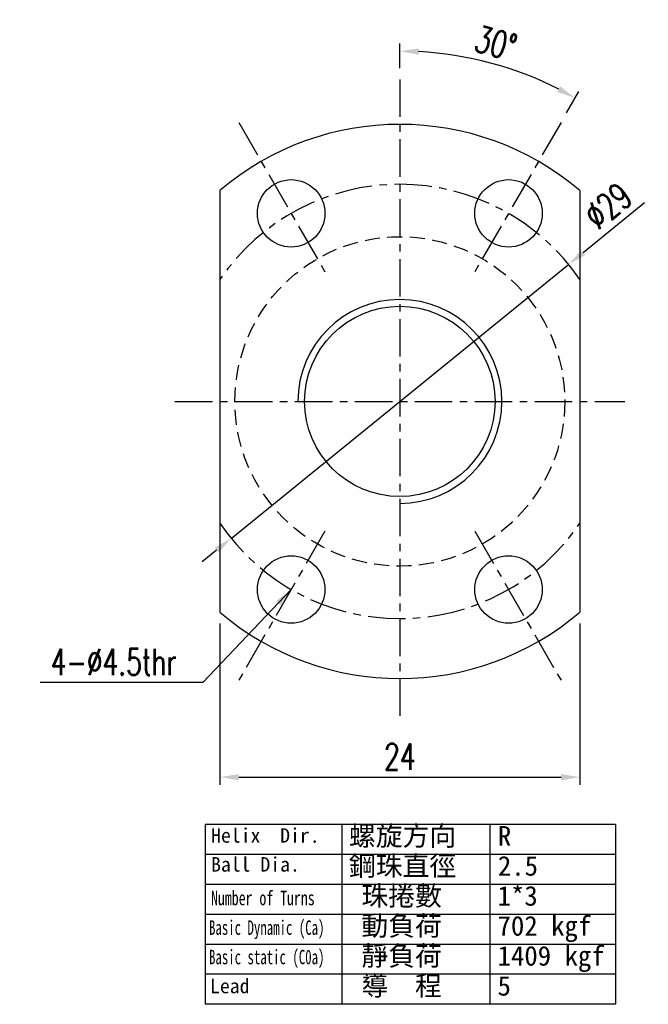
# Model space of a CAD drawing. Extents: x 17 to 133, y 17 to 89.
# Tile 1 of 41: x 17 to 59, y 17 to 82. Entities that reach past the tile are written whole.
import ezdxf

# ---------------------------------------------------------------- set-up
doc = ezdxf.new("R2010")
doc.units = 0
doc.header["$MEASUREMENT"] = 0
doc.linetypes.add('CENTER', pattern=[2, 1.25, -0.25, 0.25, -0.25])
doc.linetypes.add('DASHED', pattern=[0.75, 0.5, -0.25])
for name, color, linetype in [('CL', 1, 'CENTER'), ('DIM', 4, 'CONTINUOUS'), ('HID', 2, 'DASHED'), ('OUT', 3, 'CONTINUOUS')]:
    doc.layers.add(name, color=color, linetype=linetype)
doc.styles.add('DIM-7', font='SIMPLEX.shx', dxfattribs={"width": 0.7, "bigfont": 'chineset.shx'})
doc.styles.add('T', font='kaiu.ttf')
doc.dimstyles.new('CNS', dxfattribs={"dimtxt": 3.5, "dimasz": 2.5, "dimexe": 1, "dimexo": 1.5, "dimgap": 0.09, "dimtad": 0, "dimdsep": 46, "dimtxsty": 'DIM-7', "dimcen": 0.09, "dimclrd": 1, "dimclre": 1, "dimclrt": 4, "dimadec": 0, "dimazin": 0, "dimtfac": 1, "dimtix": 1, "dimtmove": 2, "dimatfit": 3, "dimfxl": 0, "dimtvp": 0.971429, "dimtolj": 1, "dimarcsym": 0})

# ---------------------------------------------------------------- blocks, each defined once
blk = doc.blocks.new('*D4')
at = {"layer": 'DIM', "linetype": 'Continuous', "lineweight": -2}
for p, q in [((30.287, 41.976), (30.287, 31.218)), ((54.287, 41.976), (54.287, 31.218)), ((31.537, 31.718), (53.037, 31.718))]:
    blk.add_line(p, q, dxfattribs=at)
at = {"layer": 'DIM', "linetype": 'Continuous'}
for points in [[(31.537, 31.926), (31.537, 31.509), (30.287, 31.718)], [(53.037, 31.926), (53.037, 31.509), (54.287, 31.718)]]:
    blk.add_solid(points, dxfattribs=at)
at = {"layer": 'DIM', "linetype": 'Continuous', "insert": (42.287, 33.093), "char_height": 1.75, "attachment_point": 5, "style": 'DIM-7'}
blk.add_mtext('\\A1;24', dxfattribs=at)
blk = doc.blocks.new('*D2')
at = {"layer": 'DIM', "linetype": 'Continuous', "lineweight": -2}
for p, q in [((42.287, 79.056), (42.287, 80.696)), ((53.412, 76.075), (54.232, 77.495))]:
    blk.add_line(p, q, dxfattribs=at)
blk.add_arc((42.287, 56.806), 23.39, 63.06236, 86.93764, dxfattribs=at)
at = {"layer": 'DIM', "linetype": 'Continuous'}
for points in [[(43.531, 79.954), (43.542, 80.37), (42.287, 80.196)], [(52.982, 77.841), (52.784, 77.475), (53.982, 77.062)]]:
    blk.add_solid(points, dxfattribs=at)
at = {"layer": 'DIM', "linetype": 'Continuous', "insert": (48.696, 80.727), "char_height": 1.75, "attachment_point": 5, "rotation": 345, "style": 'DIM-7'}
blk.add_mtext('\\A1;30°', dxfattribs=at)
blk = doc.blocks.new('*D7')
at = {"layer": 'DIM', "linetype": 'Continuous', "lineweight": -2}
for p, q in [((58.612, 70.068), (54.511, 66.737)), ((31.033, 47.663), (53.541, 65.949)), ((30.063, 46.875), (29.092, 46.086))]:
    blk.add_line(p, q, dxfattribs=at)
at = {"layer": 'DIM', "linetype": 'Continuous'}
for points in [[(54.38, 66.899), (54.642, 66.575), (53.541, 65.949)], [(29.931, 47.036), (30.194, 46.713), (31.033, 47.663)]]:
    blk.add_solid(points, dxfattribs=at)
at = {"layer": 'DIM', "linetype": 'Continuous', "insert": (56.179, 69.864), "char_height": 1.75, "attachment_point": 5, "rotation": 39.09113, "style": 'DIM-7'}
blk.add_mtext('\\A1;∅29', dxfattribs=at)

msp = doc.modelspace()

# ---------------------------------------------------------------- linework, layer by layer
at = {"layer": 'CL', "linetype": 'CENTER', "ltscale": 2}
for p, q in [((42.287, 78.306), (42.287, 35.306)), ((31.537, 75.425), (37.287, 65.466)), ((53.037, 75.425), (47.287, 65.466)), ((27.287, 56.806), (57.287, 56.806)), ((37.287, 48.145), (31.537, 38.186)), ((47.287, 48.145), (53.037, 38.186))]:
    msp.add_line(p, q, dxfattribs=at)
for start, end in [(34.14842, 145.85158), (214.14842, 325.85158)]:
    msp.add_arc((42.287, 56.806), 14.5, start, end, dxfattribs=at)
at = {"layer": 'DIM'}
for p, q in [((56.675, 28.563), (29.297, 28.563)), ((29.297, 28.563), (29.297, 16.553)), ((38.423, 28.563), (38.423, 16.553)), ((48.299, 28.563), (48.299, 16.553)), ((56.675, 28.563), (56.675, 16.553)), ((56.675, 26.561), (29.297, 26.561)), ((56.675, 24.56), (29.297, 24.56)), ((56.675, 22.558), (29.297, 22.558)), ((56.675, 20.556), (29.297, 20.556)), ((56.675, 18.555), (29.297, 18.555)), ((56.675, 16.553), (29.297, 16.553))]:
    msp.add_line(p, q, dxfattribs=at)
at = {"layer": 'DIM', "linetype": 'Continuous'}
msp.add_arc((42.287, 56.806), 6.805, 270, 180, dxfattribs=at)
at = {"layer": 'HID', "linetype": 'DASHED', "ltscale": 2}
msp.add_circle((42.287, 56.806), 11, dxfattribs=at)
at = {"layer": 'OUT', "linetype": 'Continuous'}
for p, q in [((30.287, 70.886), (30.287, 42.726)), ((54.287, 70.886), (54.287, 42.726))]:
    msp.add_line(p, q, dxfattribs=at)
for centre, radius in [((35.037, 69.363), 2.25), ((49.537, 69.363), 2.25), ((42.287, 56.806), 6.35), ((35.037, 44.248), 2.25), ((49.537, 44.248), 2.25)]:
    msp.add_circle(centre, radius, dxfattribs=at)
for start, end in [(49.56021, 130.43979), (229.56021, 310.43979)]:
    msp.add_arc((42.287, 56.806), 18.5, start, end, dxfattribs=at)

# ---------------------------------------------------------------- texts
at = {"layer": 'DIM', "style": 'T'}
for s, height, p in [('Helix  Dir.', 0.96768, (29.695, 27.345)), ('螺旋方向', 1.3125, (38.887, 27.142)), ('R', 1.312, (48.825, 27.142)), ('Ball Dia.', 0.9677, (29.695, 25.412)), ('鋼珠直徑', 1.3125, (38.887, 25.14)), ('2.5', 1.3125, (48.825, 25.14)), ('珠捲數', 1.3125, (39.72, 23.139)), ('1*3', 1.3125, (48.805, 23.139)), ('動負荷', 1.3125, (39.72, 21.137)), ('702 kgf', 1.3125, (48.805, 21.137)), ('靜負荷', 1.3125, (39.72, 19.136)), ('1409 kgf', 1.3125, (48.805, 19.136)), ('導  程', 1.3125, (39.72, 17.134)), ('5', 1.312, (48.805, 17.134)), ('Lead', 0.9677, (29.626, 17.292))]:
    msp.add_text(s, height=height, dxfattribs=at).set_placement(p)
for s, width, p in [('Number of Turns', 0.7, (29.695, 23.168)), ('Basic Dynamic (Ca)', 0.65, (29.557, 21.191)), ('Basic static (C0a)', 0.65, (29.557, 19.226))]:
    msp.add_text(s, height=0.96768, dxfattribs=dict(at, width=width)).set_placement(p)
at = {"layer": 'DIM', "linetype": 'Continuous', "insert": (27.397, 39.413), "char_height": 1.75, "attachment_point": 6, "style": 'DIM-7'}
msp.add_mtext('4-%%C4.5thr', dxfattribs=at)

# ---------------------------------------------------------------- dimensions: what is measured, and where the dimension line sits
at = {"layer": 'DIM', "linetype": 'Continuous'}
dim = msp.add_angular_dim_2l(base=(50.287, 78.785), line1=((42.287, 35.306), (42.287, 78.306)), line2=((53.037, 75.425), (47.287, 65.466)), dimstyle='CNS', override={"dimscale": 0.5, "dimgap": 1, "dimtad": 1, "dimclrd": 256, "dimclre": 256, "dimclrt": 256, "dimtp": -0.007, "dimtm": 0.02, "dimtfac": 0.6, "dimtdec": 4, "dimtmove": 1}, dxfattribs=at)
dim.commit()
dim.dimension.update_dxf_attribs({"geometry": '*D2', "text_midpoint": (48.696, 80.727)})
dim = msp.add_diameter_dim_2p(p1=(31.033, 47.663), p2=(53.541, 65.949), dimstyle='CNS', override={"dimscale": 0.5, "dimgap": 1, "dimtad": 1, "dimclrd": 256, "dimclre": 256, "dimclrt": 256, "dimtp": -0.007, "dimtm": 0.02, "dimtfac": 0.6, "dimtdec": 4, "dimtmove": 1}, dxfattribs=at)
dim.commit()
dim.dimension.update_dxf_attribs({"geometry": '*D7', "text_midpoint": (56.179, 69.864)})
dim = msp.add_linear_dim(base=(54.287, 31.718), p1=(30.287, 42.726), p2=(54.287, 42.726), dimstyle='CNS', override={"dimscale": 0.5, "dimgap": 1, "dimtad": 1, "dimclrd": 256, "dimclre": 256, "dimclrt": 256, "dimtp": -0.007, "dimtm": 0.02, "dimtfac": 0.6, "dimtdec": 4, "dimtmove": 1}, dxfattribs=at)
dim.commit()
dim.dimension.update_dxf_attribs({"geometry": '*D4', "text_midpoint": (42.287, 33.093)})

# ---------------------------------------------------------------- leaders
at = {"layer": 'DIM', "linetype": 'Continuous', "annotation_type": 0, "has_hookline": 1, "hookline_direction": 1, "text_width": 9.1}
msp.add_leader([(35.037, 44.248), (29.147, 38.038), (27.897, 38.038)], dimstyle='CNS', override={"dimscale": 0.5, "dimgap": 1, "dimtad": 1, "dimclrd": 256, "dimclre": 256, "dimclrt": 256, "dimtp": -0.007, "dimtm": 0.02, "dimtfac": 0.6, "dimtdec": 4, "dimtmove": 1}, dxfattribs=at)

doc.saveas('drawing.dxf')
